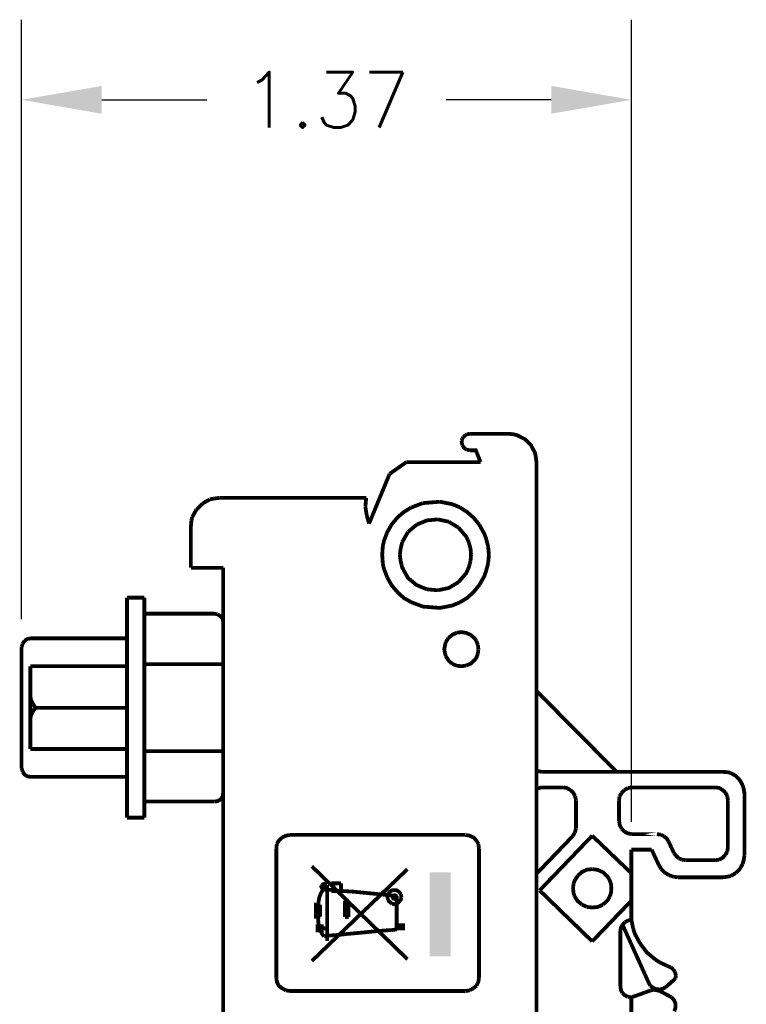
# Model space of a CAD drawing. Header units: inches. Extents: x -28.4 to 11.2, y 24.4 to 41.4.
# Tile 15 of 16: x -14.4 to -12.8, y 33.8 to 36. Entities that reach past the tile are written whole.
import ezdxf

# ---------------------------------------------------------------- set-up
doc = ezdxf.new("R2010")
doc.units = ezdxf.units.IN
doc.header["$LTSCALE"] = 1.87
doc.header["$MEASUREMENT"] = 0
doc.header["$PDMODE"] = 3
doc.header["$PDSIZE"] = 0.3125
doc.layers.get('0').update_dxf_attribs({"linetype": 'CONTINUOUS'})
doc.layers.get('Defpoints').update_dxf_attribs({"linetype": 'CONTINUOUS'})
doc.styles.add('SIMPLEX', font='SIMPLEX')
doc.dimstyles.new('DIMSTYLE_1$0', dxfattribs={"dimtxt": 0.125, "dimasz": 0.18, "dimexe": 0.18, "dimexo": 0.0625, "dimgap": 0.09, "dimtad": 0, "dimtih": 1, "dimtoh": 1, "dimzin": 4, "dimdsep": 46, "dimtxsty": 'SIMPLEX', "dimblk": '_FILLED', "dimcen": 0.09, "dimadec": 0, "dimazin": 0, "dimtp": 0.005, "dimtm": 0.005, "dimtfac": 1, "dimtofl": 0, "dimtmove": 0, "dimatfit": 3, "dimldrblk": '_FILLED', "dimfxl": 1, "dimtolj": 1, "dimtzin": 4, "dimarcsym": 0})

# ---------------------------------------------------------------- blocks, each defined once
blk = doc.blocks.new('_FILLED')
at = {"color": 0, "linetype": 'ByBlock'}
blk.add_solid([(0, 0), (-1, 0.17361), (-1, -0.17361)], dxfattribs=at)
blk = doc.blocks.new('*D3')
at = {"color": 0, "lineweight": -2, "transparency": 16777216}
for p, q in [((-14.3886, 34.6292), (-14.3886, 35.9759)), ((-13.0193, 34.1741), (-13.0193, 35.9759)), ((-14.2086, 35.7959), (-13.9725, 35.7959)), ((-13.1993, 35.7959), (-13.4354, 35.7959))]:
    blk.add_line(p, q, dxfattribs=at)
at = {"layer": 'Defpoints', "color": 0, "transparency": 16777216}
for p in [(-14.3886, 35.7959), (-14.3886, 34.5667), (-13.0193, 34.1116)]:
    blk.add_point(p, dxfattribs=at)
at = {"color": 0, "lineweight": -2, "transparency": 16777216, "xscale": 0.18, "yscale": 0.18, "zscale": 0.18, "rotation": 180}
blk.add_blockref('_FILLED', (-14.3886, 35.7959), dxfattribs=at)
at = {"color": 0, "lineweight": -2, "transparency": 16777216, "xscale": 0.18, "yscale": 0.18, "zscale": 0.18}
blk.add_blockref('_FILLED', (-13.0193, 35.7959), dxfattribs=at)
at = {"color": 0, "transparency": 16777216, "insert": (-13.7039, 35.7959), "char_height": 0.125, "attachment_point": 5, "style": 'SIMPLEX'}
blk.add_mtext('\\A1;1.37', dxfattribs=at)

msp = doc.modelspace()

# ---------------------------------------------------------------- hatches: boundary and pattern name
at = {"linetype": 'Continuous'}
for points in [[(-13.4248, 33.872), (-13.4726, 33.872), (-13.4726, 34.0608), (-13.4248, 33.872)], [(-13.4248, 33.872), (-13.4726, 34.0608), (-13.4248, 34.0608), (-13.4248, 33.872)], [(-13.7034, 34.0284), (-13.7152, 34.0284), (-13.7134, 34.0331), (-13.7034, 34.0284)], [(-13.7045, 34.0248), (-13.7134, 34.0248), (-13.7152, 34.0284), (-13.7045, 34.0248)], [(-13.7034, 34.0284), (-13.7045, 34.0248), (-13.7152, 34.0284), (-13.7034, 34.0284)], [(-13.7045, 34.0331), (-13.7134, 34.0331), (-13.7087, 34.0349), (-13.7045, 34.0331)], [(-13.7034, 34.0284), (-13.7134, 34.0331), (-13.7045, 34.0331), (-13.7034, 34.0284)], [(-13.7045, 34.0248), (-13.7087, 34.0231), (-13.7134, 34.0248), (-13.7045, 34.0248)]]:
    msp.add_hatch(color=256, dxfattribs=at).paths.add_polyline_path(points)

# ---------------------------------------------------------------- linework, layer by layer
at = {"const_width": 0.0085}
for points in [[(-13.3988, 35.0347), (-13.4006, 35.03)], [(-13.4006, 35.03), (-13.4, 35.0247), (-13.3988, 35.0199)], [(-13.3965, 35.0388), (-13.3988, 35.0347)], [(-13.3917, 35.043), (-13.3965, 35.0388)], [(-13.3888, 35.0447), (-13.3917, 35.043)], [(-13.3817, 35.0459), (-13.3888, 35.0447)], [(-13.2967, 35.0459), (-13.3817, 35.0459)], [(-13.2324, 34.9816), (-13.2341, 34.9946), (-13.2359, 35.0034), (-13.2447, 35.0199), (-13.2583, 35.0335), (-13.2755, 35.0424), (-13.2843, 35.0447), (-13.2967, 35.0459)], [(-13.3988, 35.0199), (-13.3959, 35.0152), (-13.3917, 35.0117), (-13.3888, 35.0099)], [(-13.3888, 35.0099), (-13.3817, 35.0087)], [(-13.3581, 34.9822), (-13.3687, 35.0087), (-13.3817, 35.0087)], [(-13.5623, 34.9556), (-13.5245, 34.9822)], [(-13.5245, 34.9822), (-13.3581, 34.9822)], [(-13.2324, 31.762), (-13.2324, 34.9816)], [(-13.6083, 34.8441), (-13.5623, 34.9556)], [(-13.966, 34.8984), (-13.9825, 34.8889)], [(-13.9572, 34.9001), (-13.966, 34.8984)], [(-13.9442, 34.9019), (-13.9572, 34.9001)], [(-13.9442, 34.9019), (-13.6148, 34.9019)], [(-13.6148, 34.9019), (-13.6166, 34.8818)], [(-13.9961, 34.8754), (-14.0055, 34.8588)], [(-13.9825, 34.8889), (-13.9961, 34.8754)], [(-13.6166, 34.8818), (-13.6137, 34.8629)], [(-13.5139, 34.8801), (-13.5304, 34.87), (-13.5446, 34.8577), (-13.5576, 34.8423), (-13.5676, 34.8246), (-13.5753, 34.8039), (-13.5776, 34.7927), (-13.5788, 34.7744), (-13.5776, 34.7549)], [(-13.4873, 34.8901), (-13.5139, 34.8801)], [(-13.4496, 34.8931), (-13.4873, 34.8901)], [(-13.4047, 34.8807), (-13.4218, 34.8877), (-13.4496, 34.8931)], [(-13.3605, 34.8411), (-13.3734, 34.857), (-13.3882, 34.87), (-13.4047, 34.8807)], [(-14.0055, 34.8588), (-14.0073, 34.85)], [(-13.6137, 34.8629), (-13.6083, 34.8441)], [(-13.4537, 34.8535), (-13.4785, 34.8512), (-13.5015, 34.8417)], [(-13.4295, 34.8482), (-13.4537, 34.8535)], [(-14.0073, 34.85), (-14.0085, 34.837)], [(-14.0085, 34.837), (-14.0085, 34.7449)], [(-13.5015, 34.8417), (-13.521, 34.8252)], [(-13.4077, 34.8352), (-13.4295, 34.8482)], [(-13.384, 34.801), (-13.39, 34.8146), (-13.4077, 34.8352)], [(-13.341, 34.7927), (-13.3457, 34.811), (-13.3498, 34.8216), (-13.3605, 34.8411)], [(-13.521, 34.8252), (-13.534, 34.8022)], [(-13.5375, 34.7874), (-13.5393, 34.7744)], [(-13.534, 34.8022), (-13.5375, 34.7874)], [(-13.3793, 34.7744), (-13.3805, 34.7874), (-13.384, 34.801)], [(-13.3392, 34.7744), (-13.341, 34.7927)], [(-13.5393, 34.7744), (-13.5375, 34.7602), (-13.534, 34.7455), (-13.521, 34.7219), (-13.5015, 34.7059), (-13.4785, 34.6965)], [(-13.3805, 34.7602), (-13.3793, 34.7744), (-13.3793, 34.7744)], [(-13.341, 34.7549), (-13.3392, 34.7744), (-13.3392, 34.7744)], [(-14.0085, 34.7449), (-13.9353, 34.7449)], [(-13.9359, 34.7449), (-13.9359, 31.9987)], [(-13.5776, 34.7549), (-13.5753, 34.7437), (-13.5676, 34.7231)], [(-13.4077, 34.7124), (-13.39, 34.7331), (-13.384, 34.7467), (-13.3805, 34.7602)], [(-13.3457, 34.7367), (-13.341, 34.7549)], [(-13.5676, 34.7231), (-13.5576, 34.7054), (-13.5446, 34.69)], [(-13.3605, 34.7065), (-13.3498, 34.7254), (-13.3457, 34.7367)], [(-13.4785, 34.6965), (-13.4537, 34.6942)], [(-13.4537, 34.6942), (-13.4295, 34.6994), (-13.4077, 34.7124)], [(-13.4047, 34.667), (-13.3882, 34.677), (-13.3734, 34.6906), (-13.3605, 34.7065)], [(-14.1519, 34.6776), (-14.113, 34.6776)], [(-14.1519, 34.1836), (-14.1519, 34.6776)], [(-14.113, 34.6776), (-14.113, 34.1836)], [(-13.5446, 34.69), (-13.5304, 34.677), (-13.5139, 34.6676)], [(-13.5139, 34.6676), (-13.4873, 34.6576), (-13.4496, 34.6546), (-13.4218, 34.6599), (-13.4047, 34.667)], [(-14.113, 34.6416), (-13.956, 34.6416)], [(-13.9489, 34.6404), (-13.956, 34.6416)], [(-13.9371, 34.6298), (-13.9418, 34.6357), (-13.9489, 34.6404)], [(-13.9359, 34.6216), (-13.9371, 34.6298)], [(-13.9359, 34.6216), (-13.9359, 34.5283)], [(-14.3679, 34.5862), (-14.3756, 34.5849), (-14.3821, 34.5808)], [(-14.3679, 34.5862), (-14.1519, 34.5862)], [(-13.4301, 34.5873), (-13.436, 34.5779)], [(-13.4112, 34.5991), (-13.4212, 34.5944), (-13.4301, 34.5873)], [(-13.3675, 34.5808), (-13.3711, 34.5862), (-13.3799, 34.5938), (-13.39, 34.5985), (-13.4006, 34.6003), (-13.4112, 34.5991)], [(-14.3862, 34.5743), (-14.3886, 34.5667)], [(-14.3886, 34.5667), (-14.3886, 34.2946)], [(-14.3821, 34.5808), (-14.3862, 34.5743)], [(-13.4377, 34.5714), (-13.4395, 34.562), (-13.4377, 34.5519)], [(-13.436, 34.5779), (-13.4377, 34.5714)], [(-13.364, 34.5714), (-13.3675, 34.5808)], [(-13.3628, 34.562), (-13.364, 34.5714)], [(-13.4377, 34.5519), (-13.436, 34.546)], [(-13.436, 34.546), (-13.4295, 34.536), (-13.4212, 34.5289)], [(-13.39, 34.5254), (-13.3799, 34.5295), (-13.3717, 34.5372), (-13.3675, 34.5425), (-13.364, 34.5519)], [(-13.364, 34.5519), (-13.3628, 34.562)], [(-13.3628, 34.562), (-13.3628, 34.562)], [(-14.1519, 34.5236), (-14.3691, 34.5236)], [(-14.3691, 34.3377), (-14.3691, 34.5236)], [(-14.113, 34.5283), (-13.9359, 34.5283)], [(-13.4212, 34.5289), (-13.4112, 34.5247)], [(-13.4112, 34.5247), (-13.4006, 34.5236), (-13.39, 34.5254)], [(-14.3691, 34.4575), (-14.3674, 34.4475), (-14.3626, 34.4386)], [(-13.0523, 34.2863), (-13.2324, 34.4681)], [(-14.3626, 34.4386), (-14.3573, 34.4303)], [(-14.3674, 34.4138), (-14.3691, 34.4038)], [(-14.3626, 34.4227), (-14.3674, 34.4138)], [(-14.3573, 34.4303), (-14.3626, 34.4227)], [(-14.1519, 34.4303), (-14.3573, 34.4303)], [(-14.1519, 34.3377), (-14.3691, 34.3377)], [(-14.113, 34.333), (-13.9359, 34.333)], [(-13.9359, 34.333), (-13.9359, 34.2397)], [(-14.3886, 34.2946), (-14.3862, 34.2869)], [(-14.3862, 34.2869), (-14.3821, 34.2804), (-14.3756, 34.2763), (-14.3679, 34.2751)], [(-13.2324, 34.2887), (-13.22, 34.2863)], [(-12.8139, 34.2863), (-13.22, 34.2863)], [(-12.7968, 34.284), (-12.8033, 34.2857), (-12.8139, 34.2863)], [(-12.7691, 34.2556), (-12.7756, 34.2674), (-12.785, 34.2775), (-12.7968, 34.284)], [(-14.3679, 34.2751), (-14.1519, 34.2751)], [(-12.7655, 34.2379), (-12.7673, 34.2491), (-12.7691, 34.2556)], [(-13.9371, 34.2314), (-13.9359, 34.2397)], [(-13.2206, 34.2515), (-13.2324, 34.2485)], [(-13.1728, 34.2515), (-13.2206, 34.2515)], [(-13.1562, 34.2456), (-13.1645, 34.2503), (-13.1728, 34.2515)], [(-13.1456, 34.2314), (-13.1498, 34.2397), (-13.1562, 34.2456)], [(-13.0411, 34.2391), (-13.0459, 34.2314)], [(-13.0352, 34.2456), (-13.0411, 34.2391)], [(-13.027, 34.2497), (-13.0352, 34.2456)], [(-13.0181, 34.2515), (-13.027, 34.2497)], [(-12.8316, 34.2515), (-13.0181, 34.2515)], [(-12.808, 34.2397), (-12.8145, 34.2456), (-12.8222, 34.2503), (-12.8316, 34.2515)], [(-12.8039, 34.2314), (-12.808, 34.2397)], [(-12.7655, 34.2379), (-12.7655, 34.098)], [(-14.113, 34.2196), (-13.956, 34.2196)], [(-13.9554, 34.2196), (-13.9483, 34.2208), (-13.9412, 34.2249)], [(-13.9412, 34.2249), (-13.9371, 34.2314)], [(-13.1438, 34.2226), (-13.1456, 34.2314)], [(-13.1438, 34.2226), (-13.1438, 34.1594)], [(-13.0459, 34.2314), (-13.047, 34.2226)], [(-13.047, 34.2226), (-13.047, 34.176)], [(-12.8027, 34.2226), (-12.8039, 34.2314)], [(-12.8027, 34.2226), (-12.8027, 34.1169)], [(-14.113, 34.1836), (-14.1519, 34.1836)], [(-13.047, 34.176), (-13.0453, 34.1665), (-13.0411, 34.1583)], [(-13.7866, 34.1447), (-13.7954, 34.1429), (-13.8043, 34.1387)], [(-13.3911, 34.1447), (-13.7866, 34.1447)], [(-13.3669, 34.1317), (-13.3734, 34.1387), (-13.3823, 34.1429), (-13.3911, 34.1447)], [(-13.1509, 34.1423), (-13.1462, 34.15)], [(-13.1462, 34.15), (-13.1438, 34.1594)], [(-13.0411, 34.1583), (-13.0346, 34.1517)], [(-13.0346, 34.1517), (-13.027, 34.1482), (-13.0181, 34.1464)], [(-12.962, 34.1464), (-13.0181, 34.1464), (-12.962, 34.1464), (-12.962, 34.1464)], [(-12.9532, 34.1452), (-12.962, 34.1464)], [(-12.9461, 34.1417), (-12.9532, 34.1452)], [(-13.8155, 34.124), (-13.8167, 34.114)], [(-13.8043, 34.1387), (-13.8114, 34.1317), (-13.8155, 34.124)], [(-13.3628, 34.124), (-13.3669, 34.1317)], [(-13.3616, 34.114), (-13.3628, 34.124)], [(-13.1509, 34.1423), (-13.2324, 34.0573)], [(-13.1073, 34.1429), (-13.2253, 34.0201)], [(-13.1073, 34.1429), (-13.0193, 34.0585)], [(-12.9355, 34.1293), (-12.9402, 34.137), (-12.9461, 34.1417)], [(-12.9355, 34.1293), (-12.9237, 34.1039)], [(-13.8167, 34.114), (-13.8167, 33.8242)], [(-13.3616, 34.114), (-13.3616, 33.8242)], [(-12.9738, 34.1116), (-13.0193, 34.1116)], [(-13.0193, 34.1116), (-13.0193, 33.954)], [(-12.9738, 34.1116), (-12.9579, 34.0774)], [(-12.9237, 34.1039), (-12.919, 34.098), (-12.913, 34.0921)], [(-12.8222, 34.0892), (-12.8145, 34.0933), (-12.8086, 34.0998)], [(-12.8086, 34.0998), (-12.8039, 34.1075)], [(-12.8039, 34.1075), (-12.8027, 34.1169)], [(-12.9579, 34.0774), (-12.952, 34.0679)], [(-12.913, 34.0921), (-12.9054, 34.0892)], [(-12.9054, 34.0892), (-12.8977, 34.088)], [(-12.8316, 34.088), (-12.8977, 34.088)], [(-12.8316, 34.088), (-12.8222, 34.0892)], [(-12.7756, 34.0685), (-12.7691, 34.0803)], [(-12.7691, 34.0803), (-12.7673, 34.0874), (-12.7655, 34.098)], [(-13.737, 34.0744), (-13.5222, 33.8655)], [(-13.737, 33.8614), (-13.5222, 34.0679)], [(-13.1067, 34.0679), (-13.119, 34.0667), (-13.1303, 34.0615), (-13.1397, 34.0532)], [(-13.0695, 34.0461), (-13.0736, 34.052), (-13.083, 34.0608), (-13.0948, 34.0662), (-13.1067, 34.0679)], [(-12.952, 34.0679), (-12.9443, 34.0602)], [(-12.9443, 34.0602), (-12.9349, 34.0544)], [(-12.7962, 34.0526), (-12.785, 34.0591)], [(-12.785, 34.0591), (-12.7756, 34.0685)], [(-13.704, 34.0319), (-13.7063, 34.0337), (-13.7092, 34.0349), (-13.7122, 34.0337), (-13.714, 34.0319)], [(-13.6715, 34.0184), (-13.6886, 34.0184), (-13.6886, 34.0361), (-13.6715, 34.0361)], [(-13.6715, 34.0361), (-13.6715, 34.0184)], [(-13.1491, 34.0355), (-13.1503, 34.0248), (-13.1491, 34.0136), (-13.1468, 34.0065)], [(-13.1397, 34.0532), (-13.1468, 34.042), (-13.1491, 34.0355)], [(-13.0642, 34.0248), (-13.0653, 34.0355), (-13.0695, 34.0461)], [(-12.9349, 34.0544), (-12.9249, 34.0508)], [(-12.9249, 34.0508), (-12.9148, 34.0496)], [(-12.8139, 34.0496), (-12.9148, 34.0496)], [(-12.8139, 34.0496), (-12.8033, 34.0508), (-12.7962, 34.0526)], [(-13.6922, 34.0213), (-13.7028, 34.0219), (-13.7092, 34.0225), (-13.7134, 34.019), (-13.7163, 34.0142), (-13.7199, 34.0048), (-13.7222, 33.9924)], [(-13.714, 34.0319), (-13.7157, 34.0284), (-13.714, 34.0254), (-13.7122, 34.0231), (-13.7092, 34.0225), (-13.7063, 34.0231), (-13.704, 34.0254), (-13.7034, 34.0284), (-13.7034, 34.0284)], [(-13.7034, 34.0284), (-13.704, 34.0319)], [(-13.7022, 33.9068), (-13.7022, 34.0325)], [(-13.6786, 34.0195), (-13.6922, 34.0213)], [(-13.6432, 34.0172), (-13.662, 34.0184), (-13.6786, 34.0195)], [(-13.5464, 34.0077), (-13.5953, 34.0125), (-13.6432, 34.0172)], [(-13.5369, 34.0113), (-13.5405, 34.0166), (-13.5458, 34.0201), (-13.5511, 34.0207), (-13.5576, 34.0201), (-13.5623, 34.0166), (-13.5658, 34.0113), (-13.567, 34.0048), (-13.5658, 33.9995)], [(-13.5357, 34.0048), (-13.5369, 34.0113)], [(-13.2253, 34.0201), (-13.1073, 33.9056)], [(-13.083, 33.9883), (-13.0736, 33.9971), (-13.0695, 34.003), (-13.0653, 34.0136), (-13.0642, 34.0248), (-13.0642, 34.0248)], [(-13.7222, 33.9924), (-13.7234, 33.9759), (-13.7222, 33.9469), (-13.7175, 33.9298)], [(-13.6626, 33.9605), (-13.6626, 33.9971)], [(-13.6626, 33.9971), (-13.6544, 33.9971)], [(-13.6544, 33.9971), (-13.6544, 33.9605)], [(-13.5658, 33.9995), (-13.5641, 33.9959), (-13.5593, 33.9918)], [(-13.5593, 33.9918), (-13.5564, 33.99)], [(-13.5564, 33.99), (-13.5529, 33.9894), (-13.5493, 33.9894), (-13.5458, 33.9906), (-13.5422, 33.993), (-13.5369, 33.9995), (-13.5357, 34.0048)], [(-13.5475, 34.0054), (-13.5481, 34.0083), (-13.5511, 34.0095), (-13.554, 34.0083), (-13.5552, 34.0054)], [(-13.5552, 34.0054), (-13.554, 34.0018), (-13.5511, 34.0013), (-13.5481, 34.0018), (-13.5475, 34.0054), (-13.5475, 34.0054)], [(-13.5464, 33.9328), (-13.5464, 33.9434), (-13.5464, 34.0077)], [(-13.5357, 34.0048), (-13.5357, 34.0048)], [(-13.1468, 34.0065), (-13.1397, 33.9959), (-13.1303, 33.9883)], [(-13.0193, 33.9971), (-13.1073, 33.9056)], [(-13.7181, 33.9611), (-13.7276, 33.9611), (-13.7276, 33.9883), (-13.7181, 33.9883)], [(-13.7181, 33.9883), (-13.7181, 33.9611)], [(-13.1303, 33.9883), (-13.119, 33.983)], [(-13.119, 33.983), (-13.1067, 33.9817), (-13.0943, 33.983), (-13.083, 33.9883)], [(-13.6544, 33.9605), (-13.6626, 33.9605)], [(-13.034, 33.9487), (-13.0394, 33.9434)], [(-13.0193, 33.954), (-13.027, 33.9523), (-13.034, 33.9487)], [(-13.0193, 33.954), (-13.0152, 33.934)], [(-13.7105, 33.9304), (-13.724, 33.9304), (-13.724, 33.9393), (-13.7105, 33.9393)], [(-13.7175, 33.9298), (-13.714, 33.9228), (-13.7116, 33.9192), (-13.7092, 33.9168)], [(-13.7105, 33.9393), (-13.7105, 33.9304)], [(-13.6585, 33.9222), (-13.6207, 33.9257), (-13.6018, 33.9275)], [(-13.6018, 33.9275), (-13.5847, 33.9292)], [(-13.5847, 33.9292), (-13.5688, 33.9304), (-13.5576, 33.931)], [(-13.5576, 33.931), (-13.5493, 33.9322)], [(-13.5493, 33.9322), (-13.5464, 33.9328)], [(-13.5322, 33.9422), (-13.5322, 33.9345), (-13.5464, 33.9345), (-13.5464, 33.9422), (-13.5322, 33.9422)], [(-13.5464, 33.9328), (-13.5464, 33.9328)], [(-13.0394, 33.9434), (-13.0429, 33.9363), (-13.0441, 33.9286)], [(-13.0441, 33.9286), (-13.0441, 33.8047)], [(-13.0394, 33.9434), (-12.9803, 33.8124)], [(-13.0152, 33.934), (-13.0116, 33.9228), (-12.9998, 33.9009)], [(-13.7092, 33.9168), (-13.701, 33.9186), (-13.6892, 33.9192)], [(-13.6892, 33.9192), (-13.675, 33.9204), (-13.6585, 33.9222)], [(-12.9998, 33.9009), (-12.9845, 33.8808), (-12.9656, 33.8649)], [(-12.9656, 33.8649), (-12.9555, 33.8584)], [(-12.9555, 33.8584), (-12.9378, 33.8501)], [(-12.9308, 33.8472), (-12.9378, 33.8501)], [(-12.9249, 33.8425), (-12.9308, 33.8472)], [(-12.9213, 33.8366), (-12.9249, 33.8425)], [(-12.9195, 33.8295), (-12.9213, 33.8366)], [(-13.8167, 33.8242), (-13.8155, 33.8153), (-13.8114, 33.8065), (-13.8043, 33.8006), (-13.7954, 33.7958)], [(-13.3669, 33.8065), (-13.3628, 33.8153), (-13.3616, 33.8242)], [(-12.9803, 33.8124), (-12.9768, 33.8059)], [(-12.9201, 33.8224), (-12.942, 33.8029)], [(-12.9201, 33.8224), (-12.9195, 33.8295)], [(-13.7954, 33.7958), (-13.7866, 33.7941)], [(-13.3911, 33.7941), (-13.7866, 33.7941)], [(-13.3911, 33.7941), (-13.3823, 33.7958)], [(-13.3823, 33.7958), (-13.3734, 33.8006)], [(-13.3734, 33.8006), (-13.3669, 33.8065)], [(-13.0441, 33.8047), (-13.0429, 33.797), (-13.0394, 33.7893)], [(-13.0193, 33.7799), (-12.9762, 33.7953)], [(-12.9768, 33.8059), (-12.9703, 33.8012)], [(-12.9555, 33.7941), (-12.962, 33.7958), (-12.9691, 33.797), (-12.9762, 33.7953)], [(-12.9703, 33.8012), (-12.9632, 33.7982), (-12.9555, 33.7976), (-12.9485, 33.7994), (-12.942, 33.8029)], [(-12.9296, 33.7805), (-12.9555, 33.7941)], [(-13.0394, 33.7893), (-13.034, 33.7846), (-13.027, 33.7811)], [(-13.027, 33.7811), (-13.0193, 33.7799)], [(-13.0193, 33.7799), (-13.0193, 32.8007)], [(-12.9231, 33.7486), (-12.9201, 33.7569), (-12.9201, 33.7658), (-12.9237, 33.774), (-12.9296, 33.7805)]]:
    msp.add_lwpolyline(points, dxfattribs=at)

# ---------------------------------------------------------------- dimensions: what is measured, and where the dimension line sits
dim = msp.add_linear_dim(base=(-14.3886, 35.7959), p1=(-13.0193, 34.1116), p2=(-14.3886, 34.5667), dimstyle='DIMSTYLE_1$0')
dim.commit()
dim.dimension.update_dxf_attribs({"geometry": '*D3', "text_midpoint": (-13.7039, 35.7959)})

doc.saveas('drawing.dxf')
